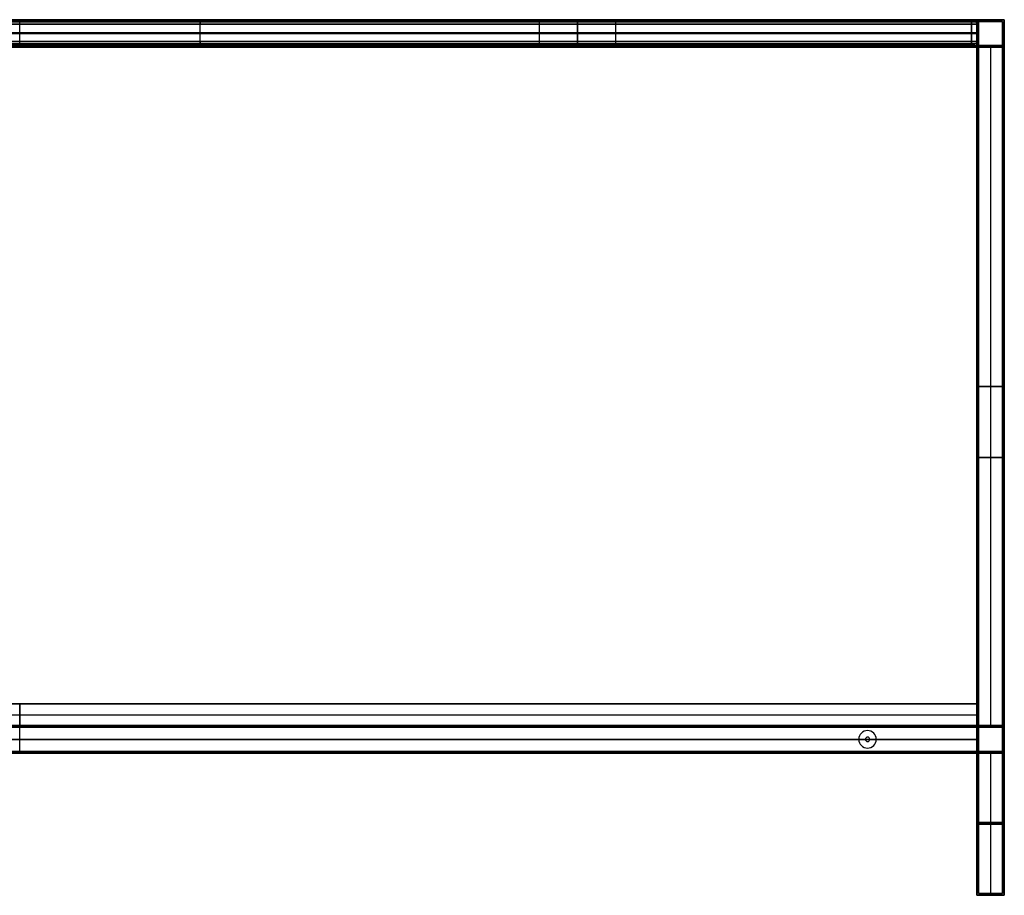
# Model space of a CAD drawing. Header units: millimetres. Extents: x -1182 to 618, y -501 to 299.
# Tile 2 of 2: x -282 to 618, y -501 to 299. Entities that reach past the tile are written whole.
import ezdxf

# ---------------------------------------------------------------- set-up
doc = ezdxf.new("R2010")
doc.units = ezdxf.units.MM
doc.header["$MEASUREMENT"] = 0
doc.layers.add('Predefinito', color=7, linetype='Continuous', true_color=0x000000)

# ---------------------------------------------------------------- blocks, each defined once
blk = doc.blocks.new('struttura STAND180')
at = {"layer": 'Predefinito'}
for p, q in [((900, 778, -250), (900, 800, -250)), ((1775, 800), (1800, 800)), ((1775, 800), (1775, 775)), ((1776.5, 798.5), (1798.5, 798.5)), ((1776.5, 798.5), (1776.5, 776.5)), ((1798.5, 798.5), (1798.5, 776.5)), ((1800, 800), (1800, 775)), ((23.5, 787.5, -251.5), (1776.5, 787.5, -251.5)), ((1776.5, 787.5, 251.5), (23.5, 787.5, 251.5)), ((25, 787.5, -250), (1775, 787.5, -250)), ((1775, 787.5, 250), (25, 787.5, 250)), ((1775, 787.5, -250), (1775, 787.5, 250)), ((1776.5, 787.5, -251.5), (1776.5, 787.5, 251.5)), ((23.5, 776.5, -262.5), (1776.5, 776.5, -262.5)), ((23.5, 776.5, 262.5), (1776.5, 776.5, 262.5)), ((400, 778, 237.5), (1400, 778, 237.5)), ((400, 778, -237.5), (1400, 778, -237.5)), ((1400, 776.5, 225), (400, 776.5, 225)), ((400, 776.5, -225), (1400, 776.5, -225)), ((400, 775, -250), (1400, 775, -250)), ((400, 775, 250), (1400, 775, 250)), ((900, 775, -225), (900, 775, -275)), ((900, 775, 275), (900, 775, 225)), ((1400, 778, 237.5), (1400, 775, 237.5)), ((1400, 778, -237.5), (1400, 775, -237.5)), ((1400, 776.5, 225), (1400, 776.5, 250)), ((1400, 776.5, -250), (1400, 776.5, -225)), ((1515, 778, 237.5), (1515, 775, 237.5)), ((1515, 778, 237.5), (1645, 778, 237.5)), ((1515, 778, -237.5), (1515, 775, -237.5)), ((1515, 778, -237.5), (1645, 778, -237.5)), ((1515, 776.5, 250), (1515, 776.5, 225)), ((1515, 776.5, 225), (1645, 776.5, 225)), ((1645, 776.5, -225), (1515, 776.5, -225)), ((1515, 776.5, -225), (1515, 776.5, -250)), ((1515, 775, -250), (1645, 775, -250)), ((1515, 775, 250), (1645, 775, 250)), ((1537.5, 775, 243), (1537.5, 778, 243)), ((1537.5, 775, -243), (1537.5, 778, -243)), ((1540, 775, 245.5), (1540, 778, 245.5)), ((1540, 775, -240.5), (1540, 778, -240.5)), ((1540, 776.5, 240.5), (1620, 776.5, 240.5)), ((1620, 776.5, 245.5), (1540, 776.5, 245.5)), ((1540, 776.5, -245.5), (1620, 776.5, -245.5)), ((1620, 776.5, -240.5), (1540, 776.5, -240.5)), ((1580, 778, 225), (1580, 775, 225)), ((1580, 778, 225), (1580, 778, 240.5)), ((1580, 778, 245.5), (1580, 778, 250)), ((1580, 778, -225), (1580, 775, -225)), ((1580, 778, -250), (1580, 778, -245.5)), ((1580, 778, -240.5), (1580, 778, -225)), ((1580, 778, 240.5), (1580, 775, 240.5)), ((1580, 778, 245.5), (1580, 775, 245.5)), ((1580, 778, -245.5), (1580, 775, -245.5)), ((1580, 778, -240.5), (1580, 775, -240.5)), ((1620, 775, 240.5), (1620, 778, 240.5)), ((1620, 778, 245.5), (1620, 775, 245.5)), ((1620, 775, -245.5), (1620, 778, -245.5)), ((1620, 778, -240.5), (1620, 775, -240.5)), ((1622.5, 775, 243), (1622.5, 778, 243)), ((1622.5, 775, -243), (1622.5, 778, -243)), ((1645, 778, 237.5), (1645, 775, 237.5)), ((1645, 778, -237.5), (1645, 775, -237.5)), ((1645, 776.5, 225), (1645, 776.5, 250)), ((1645, 776.5, -250), (1645, 776.5, -225)), ((1775, 775, -262.5), (1775, 155, -262.5)), ((1775, 775), (1800, 775)), ((1776.5, 776.5, -262.5), (1776.5, 153.5, -262.5)), ((1776.5, 776.5), (1798.5, 776.5)), ((1787.5, 776.5, 251.5), (1787.5, 153.5, 251.5)), ((1787.5, 776.5, -251.5), (1787.5, 153.5, -251.5)), ((1787.5, 776.5, 251.5), (1787.5, 776.5, -251.5)), ((1787.5, 775, 250), (1787.5, 155, 250)), ((1787.5, 775, -250), (1787.5, 155, -250)), ((1787.5, 775, 250), (1787.5, 775, -250)), ((1775, 465, -275), (1775, 465, -250)), ((1775, 465, 250), (1800, 465, 250)), ((1800, 465, -250), (1775, 465, -250)), ((1776.5, 465, -273.5), (1776.5, 465, -251.5)), ((1776.5, 465, 251.5), (1798.5, 465, 251.5)), ((1798.5, 465, -251.5), (1776.5, 465, -251.5)), ((1800, 400, 275), (1775, 400, 275)), ((1775, 400, -275), (1800, 400, -275)), ((1798.5, 400, 273.5), (1776.5, 400, 273.5)), ((1776.5, 400, -273.5), (1798.5, 400, -273.5)), ((1798.5, 400, -273.5), (1798.5, 400, -251.5)), ((1798.5, 400, 251.5), (1798.5, 400, 273.5)), ((1800, 400, -275), (1800, 400, -250)), ((1800, 400, 250), (1800, 400, 275)), ((1775, 387.5, 250), (1775, 387.5, 275)), ((1776.5, 389, 251.5), (1776.5, 389, 273.5)), ((177, 155, -262.5), (1623, 155, -262.5)), ((177, 153.5, -262.5), (1623, 153.5, -262.5)), ((900, 130, 175), (900, 155, 175)), ((900, 130, 150), (900, 155, 150)), ((900, 130, -250), (900, 155, -250)), ((900, 155, -250), (900, 155, -275)), ((1623, 155, -262.5), (1623, 153.5, -262.5)), ((1625, 153.5, -260.5), (1625, 155, -260.5)), ((1625, 155, -264.5), (1625, 153.5, -264.5)), ((1627, 155, -262.5), (1775, 155, -262.5)), ((1627, 155, -262.5), (1627, 153.5, -262.5)), ((1627, 153.5, -262.5), (1776.5, 153.5, -262.5)), ((1766, 155, 162.5), (1766, 153.5, 162.5)), ((1768, 153.5, 164.5), (1768, 155, 164.5)), ((1768, 155, 160.5), (1768, 153.5, 160.5)), ((1770, 155, 162.5), (1770, 153.5, 162.5)), ((1775, 155), (1800, 155)), ((1775, 155, -50), (1775, 130, -50)), ((1775, 155, 225), (1775, 130, 225)), ((1776.5, 153.5), (1798.5, 153.5)), ((1776.5, 153.5, -50), (1776.5, 131.5, -50)), ((1776.5, 153.5, 223.5), (1776.5, 131.5, 223.5)), ((1798.5, 153.5), (1798.5, 131.5)), ((1800, 155), (1800, 130)), ((1675, 150.5, -251.5), (1675, 150.5, -250)), ((1675, 144.5, -275), (1675, 144.5, -273.5)), ((1776.5, 142.5, 173.5), (23.5, 142.5, 173.5)), ((23.5, 142.5, 151.5), (1776.5, 142.5, 151.5)), ((1775, 142.5, 175), (25, 142.5, 175)), ((25, 142.5, 150), (1775, 142.5, 150)), ((1667, 142.5, -250), (133, 142.5, -250)), ((1667, 142.5, -251.5), (133, 142.5, -251.5)), ((1667, 142.5, -251.5), (1667, 142.5, -250)), ((1673, 142.5, -275), (1673, 142.5, -273.5)), ((1675, 140.5, -275), (1675, 140.5, -273.5)), ((1677, 142.5, -273.5), (1677, 142.5, -275)), ((1683, 142.5, -250), (1683, 142.5, -251.5)), ((1775, 142.5, -250), (1683, 142.5, -250)), ((1776.5, 142.5, -251.5), (1683, 142.5, -251.5)), ((1775, 142.5, -250), (1775, 142.5, 150)), ((1776.5, 142.5, -251.5), (1776.5, 142.5, 151.5)), ((180, 131.5, -262.5), (1620, 131.5, -262.5)), ((180, 130, -262.5), (1620, 130, -262.5)), ((900, 130, -275), (900, 130, -250)), ((1620, 131.5, -262.5), (1620, 130, -262.5)), ((1625, 130, -257.5), (1625, 131.5, -257.5)), ((1625, 131.5, -267.5), (1625, 130, -267.5)), ((1630, 131.5, -262.5), (1776.5, 131.5, -262.5)), ((1630, 131.5, -262.5), (1630, 130, -262.5)), ((1630, 130, -262.5), (1775, 130, -262.5)), ((1675, 134.5, -251.5), (1675, 134.5, -250)), ((1763, 131.5, 162.5), (1763, 130, 162.5)), ((1768, 130, 167.5), (1768, 131.5, 167.5)), ((1768, 131.5, 157.5), (1768, 130, 157.5)), ((1773, 131.5, 162.5), (1773, 130, 162.5)), ((1775, 130), (1800, 130)), ((1775, 130, -262.5), (1775, 0, -262.5)), ((1776.5, 131.5), (1798.5, 131.5)), ((1776.5, 131.5, -262.5), (1776.5, 1.5, -262.5)), ((1787.5, 131.5, 251.5), (1787.5, 1.5, 251.5)), ((1787.5, 131.5, -251.5), (1787.5, 1.5, -251.5)), ((1787.5, 130, 250), (1787.5, 0, 250)), ((1787.5, 130, -250), (1787.5, 0, -250)), ((1775, 65, -275), (1775, 65, -250)), ((1775, 65, 250), (1800, 65, 250)), ((1800, 65, -250), (1775, 65, -250)), ((1776.5, 66.5, -273.5), (1776.5, 66.5, -251.5)), ((1776.5, 66.5, 251.5), (1798.5, 66.5, 251.5)), ((1798.5, 66.5, -251.5), (1776.5, 66.5, -251.5)), ((1775, 0, 262.5), (1783.5, 0, 262.5)), ((1775, 0, -262.5), (1783.5, 0, -262.5)), ((1776.5, 1.5, 262.5), (1783.5, 1.5, 262.5)), ((1776.5, 1.5, -262.5), (1783.5, 1.5, -262.5)), ((1783.5, 1.5, -262.5), (1783.5, 0, -262.5)), ((1783.5, 1.5, 262.5), (1783.5, 0, 262.5)), ((1787.5, 0, -258.5), (1787.5, 1.5, -258.5)), ((1787.5, 1.5, -266.5), (1787.5, 0, -266.5)), ((1787.5, 0, 266.5), (1787.5, 1.5, 266.5)), ((1787.5, 1.5, 258.5), (1787.5, 0, 258.5)), ((1787.5, 1.5, 273.5), (1787.5, 1.5, 266.5)), ((1787.5, 1.5, 258.5), (1787.5, 1.5, 251.5)), ((1787.5, 1.5, -251.5), (1787.5, 1.5, -258.5)), ((1787.5, 1.5, -266.5), (1787.5, 1.5, -273.5)), ((1787.5, 0, 275), (1787.5, 0, 266.5)), ((1787.5, 0, 258.5), (1787.5, 0, 250)), ((1787.5, 0, -250), (1787.5, 0, -258.5)), ((1787.5, 0, -266.5), (1787.5, 0, -275)), ((1791.5, 1.5, 262.5), (1798.5, 1.5, 262.5)), ((1791.5, 1.5, -262.5), (1798.5, 1.5, -262.5)), ((1791.5, 1.5, 262.5), (1791.5, 0, 262.5)), ((1791.5, 1.5, -262.5), (1791.5, 0, -262.5)), ((1791.5, 0, 262.5), (1800, 0, 262.5)), ((1791.5, 0, -262.5), (1800, 0, -262.5))]:
    blk.add_line(p, q, dxfattribs=at)
at = {"layer": 'Predefinito', "extrusion": (0, 1, 0)}
for centre, radius, start, end in [((-1540, 243, 778), 2.5, 270, 90), ((-1540, -243, 778), 2.5, 270, 90), ((-1540, 243, 776.5), 2.5, 270, 90), ((-1540, -243, 776.5), 2.5, 270, 90), ((-1540, 243, 775), 2.5, 270, 90), ((-1540, -243, 775), 2.5, 270, 90), ((-1620, 243, 778), 2.5, 90, 270), ((-1620, -243, 778), 2.5, 90, 270), ((-1620, 243, 776.5), 2.5, 90, 270), ((-1620, -243, 776.5), 2.5, 90, 270), ((-1620, 243, 775), 2.5, 90, 270), ((-1620, -243, 775), 2.5, 90, 270), ((-1625, -262.5, 155), 2, 270, 90), ((-1625, -262.5, 154.25), 2, 270, 90), ((-1625, -262.5, 155), 2, 90, 270), ((-1625, -262.5, 154.25), 2, 90, 270), ((-1768, 162.5, 155), 2, 270, 90), ((-1768, 162.5, 154.25), 2, 270, 90), ((-1768, 162.5, 155), 2, 90, 270), ((-1768, 162.5, 154.25), 2, 90, 270), ((-1625, -262.5, 131.5), 5, 270, 90), ((-1625, -262.5, 130.75), 5, 270, 90), ((-1625, -262.5, 130), 5, 270, 90), ((-1625, -262.5, 131.5), 5, 90, 270), ((-1625, -262.5, 130.75), 5, 90, 270), ((-1625, -262.5, 130), 5, 90, 270), ((-1768, 162.5, 131.5), 5, 270, 90), ((-1768, 162.5, 130.75), 5, 270, 90), ((-1768, 162.5, 130), 5, 270, 90), ((-1768, 162.5, 131.5), 5, 90, 270), ((-1768, 162.5, 130.75), 5, 90, 270), ((-1768, 162.5, 130), 5, 90, 270), ((-1787.5, -262.5, 0.75), 4, 270, 90), ((-1787.5, 262.5, 0.75), 4, 270, 90), ((-1787.5, 262.5, 0.75), 4, 90, 270), ((-1787.5, -262.5, 0.75), 4, 90, 270)]:
    blk.add_arc(centre, radius, start, end, dxfattribs=at)
at = {"layer": 'Predefinito', "extrusion": (0, 1, -7.10543e-15)}
for centre in [(-1625, -262.5, 153.5), (-1768, 162.5, 153.5)]:
    blk.add_arc(centre, 2, 270, 90, dxfattribs=at)
at = {"layer": 'Predefinito', "extrusion": (0, 1, 7.10543e-15)}
for centre in [(-1625, -262.5, 153.5), (-1768, 162.5, 153.5)]:
    blk.add_arc(centre, 2, 90, 270, dxfattribs=at)
at = {"layer": 'Predefinito'}
for centre, radius, start, end in [((1675, 142.5, -251.5), 8, 0, 180), ((1675, 142.5, -250), 8, 0, 180), ((1675, 142.5, -250.75), 8, 0, 180), ((1675, 142.5, -275), 2, 0, 180), ((1675, 142.5, -273.5), 2, 0, 180), ((1675, 142.5, -274.25), 2, 0, 180), ((1675, 142.5, -251.5), 8, 180, 0), ((1675, 142.5, -250), 8, 180, 0), ((1675, 142.5, -250.75), 8, 180, 0), ((1675, 142.5, -275), 2, 180, 0), ((1675, 142.5, -273.5), 2, 180, 0), ((1675, 142.5, -274.25), 2, 180, 0)]:
    blk.add_arc(centre, radius, start, end, dxfattribs=at)
at = {"layer": 'Predefinito', "extrusion": (0, 1, 2.77556e-17)}
for centre in [(-1787.5, -262.5, 1.5), (-1787.5, 262.5, 1.5)]:
    blk.add_arc(centre, 4, 270, 90, dxfattribs=at)
at = {"layer": 'Predefinito', "extrusion": (-1.38778e-17, 1, -3.85186e-34)}
for centre in [(-1787.5, -262.5), (-1787.5, 262.5)]:
    blk.add_arc(centre, 4, 270, 90, dxfattribs=at)
at = {"layer": 'Predefinito', "extrusion": (0, 1, -2.77556e-17)}
for centre in [(-1787.5, 262.5, 1.5), (-1787.5, -262.5, 1.5)]:
    blk.add_arc(centre, 4, 90, 270, dxfattribs=at)
at = {"layer": 'Predefinito', "extrusion": (1.38778e-17, 1, 3.85186e-34)}
for centre in [(-1787.5, 262.5), (-1787.5, -262.5)]:
    blk.add_arc(centre, 4, 90, 270, dxfattribs=at)
at = {"layer": 'Predefinito'}
for points in [[(0, 800, 275), (900, 800, 275), (1800, 800, 275)], [(1800, 800, -275), (900, 800, -275), (0, 800, -275)], [(1.5, 798.5, 273.5), (900, 798.5, 273.5), (1798.5, 798.5, 273.5)], [(1798.5, 798.5, -273.5), (900, 798.5, -273.5), (1.5, 798.5, -273.5)], [(23.5, 798.5, 251.5), (900, 798.5, 251.5), (1776.5, 798.5, 251.5)], [(1776.5, 798.5, -251.5), (900, 798.5, -251.5), (23.5, 798.5, -251.5)], [(25, 800, 250), (900, 800, 250), (1775, 800, 250)], [(1775, 800, -250), (900, 800, -250), (25, 800, -250)], [(1775, 800, 250), (1775, 800), (1775, 800, -250)], [(1775, 775, -250), (1775, 787.5, -250), (1775, 800, -250)], [(1775, 800, 250), (1775, 787.5, 250), (1775, 775, 250)], [(1776.5, 798.5, 251.5), (1776.5, 798.5), (1776.5, 798.5, -251.5)], [(1776.5, 776.5, -251.5), (1776.5, 787.5, -251.5), (1776.5, 798.5, -251.5)], [(1776.5, 798.5, 251.5), (1776.5, 787.5, 251.5), (1776.5, 776.5, 251.5)], [(1798.5, 798.5, 273.5), (1798.5, 400, 273.5), (1798.5, 1.5, 273.5)], [(1798.5, 1.5, -273.5), (1798.5, 400, -273.5), (1798.5, 798.5, -273.5)], [(1798.5, 798.5, -273.5), (1798.5, 798.5), (1798.5, 798.5, 273.5)], [(1800, 800, 275), (1800, 400, 275), (1800, 0, 275)], [(1800, 0, -275), (1800, 400, -275), (1800, 800, -275)], [(1800, 800, -275), (1800, 800), (1800, 800, 275)], [(1776.5, 776.5, 273.5), (900, 776.5, 273.5), (23.5, 776.5, 273.5)], [(23.5, 776.5, -273.5), (900, 776.5, -273.5), (1776.5, 776.5, -273.5)], [(23.5, 776.5, -251.5), (900, 776.5, -251.5), (1776.5, 776.5, -251.5)], [(1776.5, 776.5, 251.5), (900, 776.5, 251.5), (23.5, 776.5, 251.5)], [(1775, 775, 275), (900, 775, 275), (25, 775, 275)], [(25, 775, -275), (900, 775, -275), (1775, 775, -275)], [(400, 778, -250), (900, 778, -250), (1400, 778, -250)], [(1400, 778, 250), (900, 778, 250), (400, 778, 250)], [(400, 778, 225), (900, 778, 225), (1400, 778, 225)], [(1400, 778, -225), (900, 778, -225), (400, 778, -225)], [(1400, 775, -225), (900, 775, -225), (400, 775, -225)], [(400, 775, 225), (900, 775, 225), (1400, 775, 225)], [(1400, 778, -250), (1400, 776.5, -250), (1400, 775, -250)], [(1400, 775, 250), (1400, 776.5, 250), (1400, 778, 250)], [(1400, 778, 225), (1400, 776.5, 225), (1400, 775, 225)], [(1400, 778, 225), (1400, 778, 237.5), (1400, 778, 250)], [(1400, 775, -225), (1400, 776.5, -225), (1400, 778, -225)], [(1400, 778, -250), (1400, 778, -237.5), (1400, 778, -225)], [(1400, 775, -250), (1457.5, 775, -250), (1515, 775, -250)], [(1400, 775, -250), (1400, 775, -237.5), (1400, 775, -225)], [(1515, 775, 250), (1457.5, 775, 250), (1400, 775, 250)], [(1400, 775, 225), (1400, 775, 237.5), (1400, 775, 250)], [(1515, 775, -250), (1515, 776.5, -250), (1515, 778, -250)], [(1515, 778, -250), (1580, 778, -250), (1645, 778, -250)], [(1645, 778, 250), (1580, 778, 250), (1515, 778, 250)], [(1515, 778, 250), (1515, 776.5, 250), (1515, 775, 250)], [(1515, 778, 250), (1515, 778, 237.5), (1515, 778, 225)], [(1515, 778, 225), (1515, 776.5, 225), (1515, 775, 225)], [(1515, 778, 225), (1580, 778, 225), (1645, 778, 225)], [(1645, 778, -225), (1580, 778, -225), (1515, 778, -225)], [(1515, 778, -225), (1515, 776.5, -225), (1515, 775, -225)], [(1515, 778, -225), (1515, 778, -237.5), (1515, 778, -250)], [(1645, 775, -225), (1580, 775, -225), (1515, 775, -225)], [(1515, 775, -225), (1515, 775, -237.5), (1515, 775, -250)], [(1515, 775, 250), (1515, 775, 237.5), (1515, 775, 225)], [(1515, 775, 225), (1580, 775, 225), (1645, 775, 225)], [(1620, 778, 245.5), (1580, 778, 245.5), (1540, 778, 245.5)], [(1540, 778, 240.5), (1580, 778, 240.5), (1620, 778, 240.5)], [(1620, 778, -240.5), (1580, 778, -240.5), (1540, 778, -240.5)], [(1540, 778, -245.5), (1580, 778, -245.5), (1620, 778, -245.5)], [(1540, 775, 240.5), (1540, 776.5, 240.5), (1540, 778, 240.5)], [(1540, 775, -245.5), (1540, 776.5, -245.5), (1540, 778, -245.5)], [(1620, 775, -245.5), (1580, 775, -245.5), (1540, 775, -245.5)], [(1540, 775, -240.5), (1580, 775, -240.5), (1620, 775, -240.5)], [(1620, 775, 240.5), (1580, 775, 240.5), (1540, 775, 240.5)], [(1540, 775, 245.5), (1580, 775, 245.5), (1620, 775, 245.5)], [(1645, 778, -250), (1645, 776.5, -250), (1645, 775, -250)], [(1645, 775, 250), (1645, 776.5, 250), (1645, 778, 250)], [(1645, 778, 225), (1645, 776.5, 225), (1645, 775, 225)], [(1645, 778, 225), (1645, 778, 237.5), (1645, 778, 250)], [(1645, 778, -250), (1645, 778, -237.5), (1645, 778, -225)], [(1645, 778, -225), (1645, 776.5, -225), (1645, 775, -225)], [(1645, 775, -250), (1710, 775, -250), (1775, 775, -250)], [(1645, 775, -250), (1645, 775, -237.5), (1645, 775, -225)], [(1775, 775, 250), (1710, 775, 250), (1645, 775, 250)], [(1645, 775, 225), (1645, 775, 237.5), (1645, 775, 250)], [(1775, 0, 275), (1775, 387.5, 275), (1775, 775, 275)], [(1775, 775, -275), (1775, 465, -275), (1775, 155, -275)], [(1775, 775, -275), (1775, 775, -262.5), (1775, 775, -250)], [(1775, 775, 250), (1775, 775, 262.5), (1775, 775, 275)], [(1775, 155, 250), (1775, 465, 250), (1775, 775, 250)], [(1775, 775, 250), (1787.5, 775, 250), (1800, 775, 250)], [(1800, 775, -250), (1787.5, 775, -250), (1775, 775, -250)], [(1775, 775, -250), (1775, 465, -250), (1775, 155, -250)], [(1775, 775, 250), (1775, 775), (1775, 775, -250)], [(1776.5, 1.5, 273.5), (1776.5, 389, 273.5), (1776.5, 776.5, 273.5)], [(1776.5, 776.5, -273.5), (1776.5, 465, -273.5), (1776.5, 153.5, -273.5)], [(1776.5, 776.5, -273.5), (1776.5, 776.5, -262.5), (1776.5, 776.5, -251.5)], [(1776.5, 776.5, 251.5), (1776.5, 776.5, 262.5), (1776.5, 776.5, 273.5)], [(1776.5, 776.5, -251.5), (1776.5, 465, -251.5), (1776.5, 153.5, -251.5)], [(1776.5, 153.5, 251.5), (1776.5, 465, 251.5), (1776.5, 776.5, 251.5)], [(1776.5, 776.5, 251.5), (1787.5, 776.5, 251.5), (1798.5, 776.5, 251.5)], [(1798.5, 776.5, -251.5), (1787.5, 776.5, -251.5), (1776.5, 776.5, -251.5)], [(1776.5, 776.5, 251.5), (1776.5, 776.5), (1776.5, 776.5, -251.5)], [(1798.5, 776.5, 251.5), (1798.5, 465, 251.5), (1798.5, 153.5, 251.5)], [(1798.5, 153.5, -251.5), (1798.5, 465, -251.5), (1798.5, 776.5, -251.5)], [(1798.5, 776.5, -251.5), (1798.5, 776.5), (1798.5, 776.5, 251.5)], [(1800, 775, 250), (1800, 465, 250), (1800, 155, 250)], [(1800, 155, -250), (1800, 465, -250), (1800, 775, -250)], [(1800, 775, -250), (1800, 775), (1800, 775, 250)], [(1776.5, 153.5, -273.5), (900, 153.5, -273.5), (23.5, 153.5, -273.5)], [(23.5, 153.5, 151.5), (900, 153.5, 151.5), (1776.5, 153.5, 151.5)], [(1776.5, 153.5, 173.5), (900, 153.5, 173.5), (23.5, 153.5, 173.5)], [(1776.5, 153.5, -251.5), (900, 153.5, -251.5), (23.5, 153.5, -251.5)], [(1775, 155, -275), (900, 155, -275), (25, 155, -275)], [(1775, 155, 175), (900, 155, 175), (25, 155, 175)], [(25, 155, 150), (900, 155, 150), (1775, 155, 150)], [(25, 155, -250), (900, 155, -250), (1775, 155, -250)], [(1775, 155, 250), (1775, 155, 212.5), (1775, 155, 175)], [(1800, 155, 250), (1787.5, 155, 250), (1775, 155, 250)], [(1775, 155, -250), (1787.5, 155, -250), (1800, 155, -250)], [(1775, 155, 150), (1775, 155, -50), (1775, 155, -250)], [(1775, 155, -250), (1775, 142.5, -250), (1775, 130, -250)], [(1775, 155, -275), (1775, 155, -262.5), (1775, 155, -250)], [(1775, 155, 150), (1775, 142.5, 150), (1775, 130, 150)], [(1775, 130, 175), (1775, 142.5, 175), (1775, 155, 175)], [(1776.5, 153.5, 151.5), (1776.5, 153.5, -50), (1776.5, 153.5, -251.5)], [(1776.5, 153.5, -251.5), (1787.5, 153.5, -251.5), (1798.5, 153.5, -251.5)], [(1798.5, 153.5, 251.5), (1787.5, 153.5, 251.5), (1776.5, 153.5, 251.5)], [(1776.5, 153.5, 251.5), (1776.5, 153.5, 212.5), (1776.5, 153.5, 173.5)], [(1776.5, 153.5, 173.5), (1776.5, 142.5, 173.5), (1776.5, 131.5, 173.5)], [(1776.5, 131.5, 151.5), (1776.5, 142.5, 151.5), (1776.5, 153.5, 151.5)], [(1776.5, 153.5, -273.5), (1776.5, 153.5, -262.5), (1776.5, 153.5, -251.5)], [(1776.5, 131.5, -251.5), (1776.5, 142.5, -251.5), (1776.5, 153.5, -251.5)], [(1798.5, 153.5, -251.5), (1798.5, 153.5), (1798.5, 153.5, 251.5)], [(1800, 155, -250), (1800, 155), (1800, 155, 250)], [(23.5, 131.5, -273.5), (900, 131.5, -273.5), (1776.5, 131.5, -273.5)], [(23.5, 131.5, 173.5), (900, 131.5, 173.5), (1776.5, 131.5, 173.5)], [(1776.5, 131.5, 151.5), (900, 131.5, 151.5), (23.5, 131.5, 151.5)], [(23.5, 131.5, -251.5), (900, 131.5, -251.5), (1776.5, 131.5, -251.5)], [(25, 130, -275), (900, 130, -275), (1775, 130, -275)], [(1775, 130, 150), (900, 130, 150), (25, 130, 150)], [(25, 130, 175), (900, 130, 175), (1775, 130, 175)], [(1775, 130, -250), (900, 130, -250), (25, 130, -250)], [(1775, 130, -275), (1775, 65, -275), (1775, 0, -275)], [(1775, 130, -250), (1775, 130, -50), (1775, 130, 150)], [(1800, 130, -250), (1787.5, 130, -250), (1775, 130, -250)], [(1775, 130, 250), (1787.5, 130, 250), (1800, 130, 250)], [(1775, 130, 175), (1775, 130, 212.5), (1775, 130, 250)], [(1775, 130, -250), (1775, 130, -262.5), (1775, 130, -275)], [(1775, 130, -250), (1775, 65, -250), (1775, 0, -250)], [(1775, 0, 250), (1775, 65, 250), (1775, 130, 250)], [(1776.5, 131.5, -273.5), (1776.5, 66.5, -273.5), (1776.5, 1.5, -273.5)], [(1776.5, 131.5, 173.5), (1776.5, 131.5, 212.5), (1776.5, 131.5, 251.5)], [(1776.5, 131.5, 251.5), (1787.5, 131.5, 251.5), (1798.5, 131.5, 251.5)], [(1798.5, 131.5, -251.5), (1787.5, 131.5, -251.5), (1776.5, 131.5, -251.5)], [(1776.5, 131.5, -251.5), (1776.5, 131.5, -50), (1776.5, 131.5, 151.5)], [(1776.5, 131.5, -251.5), (1776.5, 131.5, -262.5), (1776.5, 131.5, -273.5)], [(1776.5, 131.5, -251.5), (1776.5, 66.5, -251.5), (1776.5, 1.5, -251.5)], [(1776.5, 1.5, 251.5), (1776.5, 66.5, 251.5), (1776.5, 131.5, 251.5)], [(1798.5, 131.5, 251.5), (1798.5, 131.5), (1798.5, 131.5, -251.5)], [(1798.5, 131.5, 251.5), (1798.5, 66.5, 251.5), (1798.5, 1.5, 251.5)], [(1798.5, 1.5, -251.5), (1798.5, 66.5, -251.5), (1798.5, 131.5, -251.5)], [(1800, 130, 250), (1800, 130), (1800, 130, -250)], [(1800, 130, 250), (1800, 65, 250), (1800, 0, 250)], [(1800, 0, -250), (1800, 65, -250), (1800, 130, -250)], [(1800, 0, 275), (1787.5, 0, 275), (1775, 0, 275)], [(1775, 0, -275), (1787.5, 0, -275), (1800, 0, -275)], [(1775, 0, -250), (1775, 0, -262.5), (1775, 0, -275)], [(1775, 0, 275), (1775, 0, 262.5), (1775, 0, 250)], [(1800, 0, 250), (1787.5, 0, 250), (1775, 0, 250)], [(1775, 0, -250), (1787.5, 0, -250), (1800, 0, -250)], [(1798.5, 1.5, 273.5), (1787.5, 1.5, 273.5), (1776.5, 1.5, 273.5)], [(1776.5, 1.5, -273.5), (1787.5, 1.5, -273.5), (1798.5, 1.5, -273.5)], [(1776.5, 1.5, -251.5), (1776.5, 1.5, -262.5), (1776.5, 1.5, -273.5)], [(1776.5, 1.5, 273.5), (1776.5, 1.5, 262.5), (1776.5, 1.5, 251.5)], [(1798.5, 1.5, 251.5), (1787.5, 1.5, 251.5), (1776.5, 1.5, 251.5)], [(1776.5, 1.5, -251.5), (1787.5, 1.5, -251.5), (1798.5, 1.5, -251.5)], [(1798.5, 1.5, 251.5), (1798.5, 1.5, 262.5), (1798.5, 1.5, 273.5)], [(1798.5, 1.5, -273.5), (1798.5, 1.5, -262.5), (1798.5, 1.5, -251.5)], [(1800, 0, 250), (1800, 0, 262.5), (1800, 0, 275)], [(1800, 0, -275), (1800, 0, -262.5), (1800, 0, -250)]]:
    blk.add_open_spline(points, degree=2, dxfattribs=at)
blk = doc.blocks.new('PIANO MISURA 142 2f')
at = {"layer": 'Predefinito'}
for p, q in [((-708, 20), (-380, 20)), ((-380, 0), (-380, 20)), ((-345, 20, -35), (-345, 0, -35)), ((-345, 0, 35), (-345, 20, 35)), ((-310, 20), (310, 20)), ((-310, 0), (-310, 20)), ((0, 20, 245.5), (0, 20, -245.5)), ((310, 0), (310, 20)), ((345, 20, -35), (345, 0, -35)), ((345, 0, 35), (345, 20, 35)), ((380, 20), (708, 20)), ((380, 0), (380, 20)), ((-710, 2), (-710, 18)), ((-710, 10, 242.5), (-710, 10, -242.5)), ((705, 10, 247.5), (-705, 10, 247.5)), ((-705, 10, -247.5), (705, 10, -247.5)), ((0, 2, 247.5), (0, 18, 247.5)), ((0, 2, -247.5), (0, 18, -247.5)), ((710, 2), (710, 18)), ((710, 10, -242.5), (710, 10, 242.5)), ((-708, 0), (-380, 0)), ((-310, 0), (310, 0)), ((0, 0, 245.5), (0, 0, -245.5)), ((380, 0), (708, 0))]:
    blk.add_line(p, q, dxfattribs=at)
for centre, start, end in [((-708, 18, 242.5), 90, 180), ((-708, 18, -242.5), 90, 180), ((-708, 18), 90, 180), ((708, 18, 242.5), 0, 90), ((708, 18, -242.5), 360, 90), ((708, 18), 0, 90), ((-708, 2, 242.5), 180, 270), ((-708, 2, -242.5), 180, 270), ((-708, 2), 180, 270), ((708, 2, 242.5), 270, 0), ((708, 2, -242.5), 270, 0), ((708, 2), 270, 0)]:
    blk.add_arc(centre, 2, start, end, dxfattribs=at)
at = {"layer": 'Predefinito', "extrusion": (7.10543e-16, 1, 0)}
blk.add_arc((705, -242.5, 18), 5, 270, 0, dxfattribs=at)
at = {"layer": 'Predefinito', "extrusion": (2.36848e-15, 1, -3.55271e-15)}
blk.add_arc((705, 242.5, 20), 3, 0, 90, dxfattribs=at)
at = {"layer": 'Predefinito', "extrusion": (2.36848e-15, 1, 3.55271e-15)}
blk.add_arc((705, -242.5, 20), 3, 270, 0, dxfattribs=at)
at = {"layer": 'Predefinito', "extrusion": (1, 0, 0)}
for centre, start, end in [((18, 245.5, -705), 0, 90), ((18, -245.5, -705), 270, 0), ((18, 245.5), 0, 90), ((18, -245.5), 270, 0), ((18, 245.5, 705), 0, 90), ((2, 245.5, -705), 90, 180), ((2, -245.5, -705), 180, 270), ((2, 245.5), 90, 180), ((2, -245.5), 180, 270), ((2, 245.5, 705), 90, 180)]:
    blk.add_arc(centre, 2, start, end, dxfattribs=at)
at = {"layer": 'Predefinito', "extrusion": (-1.01506e-16, 1, -5.07531e-17)}
blk.add_arc((345, 0, 20), 35, 270, 90, dxfattribs=at)
at = {"layer": 'Predefinito', "extrusion": (1.01506e-16, 1, 5.07531e-17)}
for centre in [(345, 0, 20), (-345, 0, 20)]:
    blk.add_arc(centre, 35, 90, 270, dxfattribs=at)
at = {"layer": 'Predefinito', "extrusion": (-1.01506e-16, 1, -1.52259e-16)}
blk.add_arc((-345, 0, 20), 35, 270, 90, dxfattribs=at)
at = {"layer": 'Predefinito', "extrusion": (-2.36848e-15, 1, -3.55271e-15)}
blk.add_arc((-705, 242.5, 20), 3, 90, 180, dxfattribs=at)
at = {"layer": 'Predefinito', "extrusion": (1, 0, 5.68434e-14)}
blk.add_arc((18, -245.5, 705), 2, 270, 0, dxfattribs=at)
at = {"layer": 'Predefinito', "extrusion": (-2.36848e-15, 1, 3.55271e-15)}
blk.add_arc((-705, -242.5, 20), 3, 180, 270, dxfattribs=at)
at = {"layer": 'Predefinito', "extrusion": (0, 1, 0)}
for centre, radius, start, end in [((-705, -242.5, 20), 3, 180, 270), ((705, -242.5, 10), 5, 270, 0), ((705, 242.5, 10), 5, 0, 90), ((345, 0, 10), 35, 270, 90), ((345, 0, 10), 35, 90, 270), ((-345, 0, 10), 35, 270, 90), ((-345, 0, 10), 35, 90, 270), ((-705, -242.5, 10), 5, 180, 270), ((-705, 242.5, 10), 5, 90, 180), ((-705, -242.5), 3, 180, 270)]:
    blk.add_arc(centre, radius, start, end, dxfattribs=at)
at = {"layer": 'Predefinito', "extrusion": (-7.10543e-16, 1, 0)}
blk.add_arc((-705, 242.5, 18), 5, 90, 180, dxfattribs=at)
at = {"layer": 'Predefinito', "extrusion": (1.42109e-15, 1, 0)}
blk.add_arc((705, 242.5, 18), 5, 0, 90, dxfattribs=at)
at = {"layer": 'Predefinito', "extrusion": (-1.42109e-15, 1, -6.45604e-29)}
blk.add_arc((-705, -242.5, 18), 5, 180, 270, dxfattribs=at)
at = {"layer": 'Predefinito', "extrusion": (-1.33227e-16, 1, 1.77636e-16)}
blk.add_arc((705, 242.5, 2), 5, 0, 90, dxfattribs=at)
at = {"layer": 'Predefinito', "extrusion": (-1.33227e-16, 1, -1.77636e-16)}
blk.add_arc((705, -242.5, 2), 5, 270, 0, dxfattribs=at)
at = {"layer": 'Predefinito', "extrusion": (6.34413e-18, 1, 1.76085e-34)}
blk.add_arc((345, 0), 35, 270, 90, dxfattribs=at)
at = {"layer": 'Predefinito', "extrusion": (-6.34413e-18, 1, -1.76085e-34)}
blk.add_arc((345, 0), 35, 90, 270, dxfattribs=at)
at = {"layer": 'Predefinito', "extrusion": (6.34413e-18, 1, -5.45864e-33)}
blk.add_arc((-345, 0), 35, 270, 90, dxfattribs=at)
at = {"layer": 'Predefinito', "extrusion": (-6.34413e-18, 1, -6.16298e-33)}
blk.add_arc((-345, 0), 35, 90, 270, dxfattribs=at)
at = {"layer": 'Predefinito', "extrusion": (1.33227e-16, 1, 1.77636e-16)}
blk.add_arc((-705, 242.5, 2), 5, 90, 180, dxfattribs=at)
at = {"layer": 'Predefinito', "extrusion": (1, -5.68434e-14, 5.68434e-14)}
blk.add_arc((2, -245.5, 705), 2, 180, 270, dxfattribs=at)
at = {"layer": 'Predefinito', "extrusion": (1.33227e-16, 1, -1.77636e-16)}
blk.add_arc((-705, -242.5, 2), 5, 180, 270, dxfattribs=at)
at = {"layer": 'Predefinito', "extrusion": (0, 1, 2.96059e-16)}
for centre, start, end in [((705, 242.5), 0, 90), ((-705, 242.5), 90, 180)]:
    blk.add_arc(centre, 3, start, end, dxfattribs=at)
at = {"layer": 'Predefinito', "extrusion": (-6.57384e-32, 1, -2.96059e-16)}
blk.add_arc((705, -242.5), 3, 270, 0, dxfattribs=at)
at = {"layer": 'Predefinito', "extrusion": (-1.12231e-29, 1, -2.96059e-16)}
blk.add_arc((-705, -242.5), 3, 180, 270, dxfattribs=at)
at = {"layer": 'Predefinito'}
for points in [[(-710, 18, -242.5), (-710, 18), (-710, 18, 242.5)], [(-708, 20, 242.5), (-708, 20), (-708, 20, -242.5)], [(-705, 20, -245.5), (0, 20, -245.5), (705, 20, -245.5)], [(705, 20, 245.5), (0, 20, 245.5), (-705, 20, 245.5)], [(-705, 18, 247.5), (0, 18, 247.5), (705, 18, 247.5)], [(705, 18, -247.5), (0, 18, -247.5), (-705, 18, -247.5)], [(708, 20, -242.5), (708, 20), (708, 20, 242.5)], [(710, 18, 242.5), (710, 18), (710, 18, -242.5)], [(-710, 2, -242.5), (-710, 10, -242.5), (-710, 18, -242.5)], [(-710, 18, 242.5), (-710, 10, 242.5), (-710, 2, 242.5)], [(-705, 2, 247.5), (-705, 10, 247.5), (-705, 18, 247.5)], [(-705, 18, -247.5), (-705, 10, -247.5), (-705, 2, -247.5)], [(705, 18, 247.5), (705, 10, 247.5), (705, 2, 247.5)], [(705, 2, -247.5), (705, 10, -247.5), (705, 18, -247.5)], [(710, 18, -242.5), (710, 10, -242.5), (710, 2, -242.5)], [(710, 2, 242.5), (710, 10, 242.5), (710, 18, 242.5)], [(-710, 2, 242.5), (-710, 2), (-710, 2, -242.5)], [(705, 2, 247.5), (0, 2, 247.5), (-705, 2, 247.5)], [(-705, 2, -247.5), (0, 2, -247.5), (705, 2, -247.5)], [(710, 2, -242.5), (710, 2), (710, 2, 242.5)], [(-708, 0, 242.5), (-708, 0), (-708, 0, -242.5)], [(-705, 0, -245.5), (0, 0, -245.5), (705, 0, -245.5)], [(705, 0, 245.5), (0, 0, 245.5), (-705, 0, 245.5)], [(708, 0, -242.5), (708, 0), (708, 0, 242.5)]]:
    blk.add_open_spline(points, degree=2, dxfattribs=at)
blk = doc.blocks.new('PIANO180')
at = {"layer": 'Predefinito'}
for p, q in [((25, -250, 10), (25, 275, 10)), ((25, 275, 10), (1775, 275, 10)), ((900, 275, 20), (900, 275)), ((900, -250, 20), (900, 275, 20)), ((900, -250), (900, 275)), ((1775, -250, 10), (1775, 275, 10)), ((25, 12.5, 20), (25, 12.5)), ((25, 12.5, 20), (1775, 12.5, 20)), ((25, 12.5), (1775, 12.5)), ((1775, 12.5), (1775, 12.5, 20)), ((25, -250, 10), (1775, -250, 10)), ((900, -250), (900, -250, 20))]:
    blk.add_line(p, q, dxfattribs=at)
for points in [[(25, -250), (25, 12.5), (25, 275)], [(25, 275, 20), (25, 12.5, 20), (25, -250, 20)], [(25, 275), (25, 275, 10), (25, 275, 20)], [(25, 275), (900, 275), (1775, 275)], [(1775, 275, 20), (900, 275, 20), (25, 275, 20)], [(1775, 275), (1775, 12.5), (1775, -250)], [(1775, 275, 20), (1775, 275, 10), (1775, 275)], [(1775, -250, 20), (1775, 12.5, 20), (1775, 275, 20)], [(25, -250, 20), (25, -250, 10), (25, -250)], [(1775, -250), (900, -250), (25, -250)], [(25, -250, 20), (900, -250, 20), (1775, -250, 20)], [(1775, -250, 20), (1775, -250, 10), (1775, -250)]]:
    blk.add_open_spline(points, degree=2, dxfattribs=at)
blk = doc.blocks.new('STP 180 03')
at = {"layer": 'Predefinito'}
for name, p in [('struttura STAND180', (-1181.79, -500.64, 1800)), ('PIANO MISURA 142 2f', (-116.79, 277.36, 1797.5))]:
    blk.add_blockref(name, p, dxfattribs=at)
at = {"layer": 'Predefinito', "extrusion": (-1.51829e-49, 1, 2.46357e-17), "rotation": 180}
blk.add_blockref('PIANO180', (1181.79, 1800, -345.64), dxfattribs=at)

msp = doc.modelspace()

# ---------------------------------------------------------------- block references
at = {"layer": 'Predefinito'}
msp.add_blockref('STP 180 03', (0, 0), dxfattribs=at)

doc.saveas('drawing.dxf')
